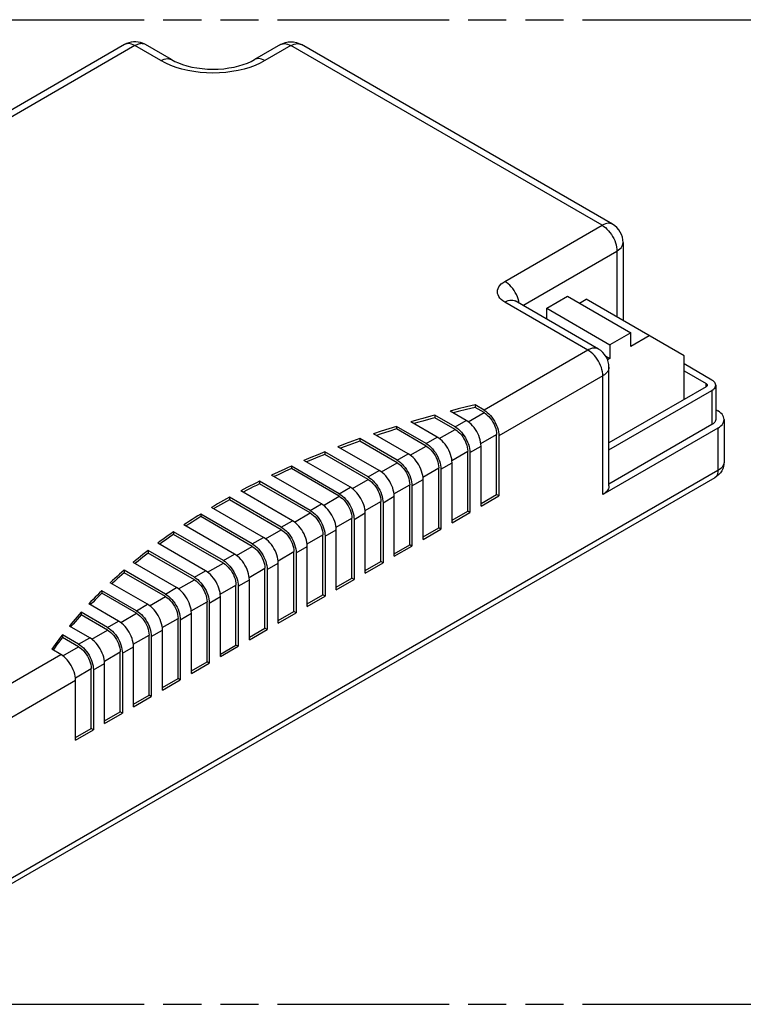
# Model space of a CAD drawing. Header units: millimetres. Extents: x 0 to 210, y 0 to 297.
# Tile 5 of 7: x 99 to 136, y 208 to 258. Entities that reach past the tile are written whole.
import ezdxf

# ---------------------------------------------------------------- set-up
doc = ezdxf.new("R2010")
doc.units = ezdxf.units.MM
doc.header["$LTSCALE"] = 19.36
doc.linetypes.add('PHANTOM', pattern=[0.8, 0.45, -0.05, 0.1, -0.05, 0.1, -0.05])
doc.layers.get('0').update_dxf_attribs({"linetype": 'CONTINUOUS'})
doc.layers.add('DEFAULT_3', color=7, linetype='PHANTOM')
doc.layers.add('Z_AXIS', color=7, linetype='CONTINUOUS')

msp = doc.modelspace()

# ---------------------------------------------------------------- linework, layer by layer
at = {"color": 7, "linetype": 'Continuous'}
for p, q in [((104.3047, 256.4153), (97.1394, 252.2784)), ((106.6913, 255.6532), (105.3714, 256.4153)), ((112.2243, 256.4153), (110.9044, 255.6532)), ((129.0925, 247.2925), (113.291, 256.4153)), ((129.6258, 246.3687), (129.6258, 242.3998)), ((125.7496, 243.0265), (126.8056, 243.6362)), ((126.8056, 243.6362), (130.0111, 241.7855)), ((128.376, 240.9565), (124.1522, 243.3951)), ((125.7496, 243.0265), (128.9552, 241.1758)), ((125.7496, 242.4728), (125.7496, 243.0265)), ((127.409, 243.2878), (127.7484, 243.4838)), ((132.7264, 240.6097), (127.7484, 243.4838)), ((130.0111, 241.7855), (128.9552, 241.1758)), ((130.0111, 241.0887), (130.0111, 241.7855)), ((130.9539, 241.6331), (130.0111, 241.0887)), ((128.9552, 241.1758), (128.9552, 240.4791)), ((128.7433, 240.6014), (128.9552, 240.4791)), ((132.7264, 238.3888), (132.7264, 240.6097)), ((128.9552, 240.4791), (128.8381, 240.4115)), ((128.9094, 234.0015), (128.9094, 240.0328)), ((134.1406, 239.3795), (132.7264, 240.196)), ((132.7264, 239.8476), (133.8389, 239.2053)), ((133.8389, 239.0311), (128.9094, 236.1851)), ((134.3281, 239.1182), (134.3281, 237.3764)), ((128.9094, 235.8367), (134.1406, 238.8569)), ((122.563, 237.8555), (122.1079, 238.1182)), ((121.0922, 237.0063), (120.0626, 237.6008)), ((121.6579, 237.3329), (120.8378, 237.8064)), ((122.563, 237.7248), (122.1079, 237.9876)), ((134.3281, 237.8778), (134.4423, 237.8118)), ((119.6214, 236.1572), (118.1116, 237.0289)), ((120.1871, 236.4838), (118.8511, 237.2551)), ((121.0922, 236.8757), (120.0626, 237.4701)), ((121.7428, 237.2783), (121.6579, 237.3329)), ((134.1406, 237.1151), (128.9094, 234.0948)), ((134.7547, 237.3764), (134.7547, 235.2208)), ((118.7163, 235.6346), (116.9555, 236.6512)), ((119.6214, 236.0265), (118.1116, 236.8982)), ((123.2041, 233.5661), (123.2041, 236.6144)), ((123.3172, 236.5491), (123.3172, 233.5008)), ((134.4423, 236.9409), (128.5969, 233.5661)), ((118.1507, 235.308), (116.2497, 236.4055)), ((118.1507, 235.1774), (116.2497, 236.2749)), ((120.272, 236.4292), (120.1871, 236.4838)), ((122.4121, 236.0265), (122.4073, 236.1275)), ((122.4121, 232.9783), (122.4121, 236.0265)), ((116.6799, 234.4589), (114.4733, 235.7329)), ((116.6799, 234.3282), (114.4733, 235.6022)), ((117.2456, 234.7855), (115.1466, 235.9973)), ((118.8012, 235.58), (118.7163, 235.6346)), ((121.7333, 232.717), (121.7333, 235.7653)), ((121.8465, 235.6999), (121.8465, 232.6517)), ((115.2091, 233.6097), (112.7793, 235.0126)), ((115.7748, 233.9363), (113.4212, 235.2952)), ((120.9414, 235.1774), (120.9365, 235.2784)), ((120.9414, 232.1291), (120.9414, 235.1774)), ((114.304, 233.0872), (111.7769, 234.5462)), ((115.2091, 233.4791), (112.7793, 234.8819)), ((117.3304, 234.7309), (117.2456, 234.7855)), ((120.2625, 231.8678), (120.2625, 234.9161)), ((120.3757, 234.8508), (120.3757, 231.8025)), ((134.2766, 234.4191), (92.6305, 210.3749)), ((113.7383, 232.7606), (111.1657, 234.2459)), ((113.7383, 232.63), (111.1657, 234.1152)), ((118.7918, 231.0187), (118.7918, 234.067)), ((118.9049, 234.0016), (118.9049, 230.9534)), ((119.4706, 234.3282), (119.4657, 234.4292)), ((119.4706, 231.28), (119.4706, 234.3282)), ((112.8332, 232.238), (110.2122, 233.7513)), ((115.8597, 233.8817), (115.7748, 233.9363)), ((117.9998, 233.4791), (117.995, 233.5801)), ((122.4121, 233.1089), (123.2041, 233.5661)), ((122.4121, 232.9783), (123.3172, 233.5008)), ((123.3172, 233.5008), (123.2041, 233.5661)), ((112.2675, 231.9114), (109.6314, 233.4334)), ((112.2675, 231.7808), (109.6314, 233.3028)), ((114.3889, 233.0326), (114.304, 233.0872)), ((117.321, 230.1695), (117.321, 233.2178)), ((117.4341, 233.1525), (117.4341, 230.1042)), ((117.9998, 230.4308), (117.9998, 233.4791)), ((110.7968, 231.0623), (108.1757, 232.5755)), ((111.3625, 231.3889), (108.7263, 232.9108)), ((116.529, 232.6299), (116.5242, 232.7309)), ((116.529, 229.5817), (116.529, 232.6299)), ((120.9414, 232.2597), (121.7333, 232.717)), ((120.9414, 232.1291), (121.8465, 232.6517)), ((121.8465, 232.6517), (121.7333, 232.717)), ((109.8917, 230.5397), (107.3191, 232.025)), ((110.7968, 230.9317), (108.1757, 232.4449)), ((112.9181, 232.1834), (112.8332, 232.238)), ((115.8502, 229.3204), (115.8502, 232.3687)), ((115.9634, 232.3033), (115.9634, 229.2551)), ((109.326, 230.2131), (106.7989, 231.6722)), ((109.326, 230.0825), (106.7989, 231.5415)), ((114.3794, 228.4712), (114.3794, 231.5195)), ((115.0583, 231.7808), (115.0534, 231.8818)), ((115.0583, 228.7325), (115.0583, 231.7808)), ((119.4706, 231.4106), (120.2625, 231.8678)), ((119.4706, 231.28), (120.3757, 231.8025)), ((120.3757, 231.8025), (120.2625, 231.8678)), ((108.4209, 229.6906), (105.9911, 231.0934)), ((111.4473, 231.3343), (111.3625, 231.3889)), ((113.5875, 230.9316), (113.5826, 231.0326)), ((114.4926, 231.4542), (114.4926, 228.4059)), ((117.9998, 230.5615), (118.7918, 231.0187)), ((118.9049, 230.9534), (118.7918, 231.0187)), ((107.8552, 229.364), (105.5016, 230.7228)), ((107.8552, 229.2334), (105.5016, 230.5922)), ((109.9766, 230.4852), (109.8917, 230.5397)), ((112.9087, 227.6221), (112.9087, 230.6704)), ((113.0218, 230.6051), (113.0218, 227.5568)), ((113.5875, 227.8834), (113.5875, 230.9316)), ((117.9998, 230.4308), (118.9049, 230.9534)), ((106.9501, 228.8414), (104.7435, 230.1154)), ((112.1167, 230.0825), (112.1119, 230.1835)), ((112.1167, 227.0342), (112.1167, 230.0825)), ((116.529, 229.7123), (117.321, 230.1695)), ((116.529, 229.5817), (117.4341, 230.1042)), ((117.4341, 230.1042), (117.321, 230.1695)), ((106.3844, 228.5149), (104.2855, 229.7266)), ((106.3844, 228.3842), (104.2855, 229.596)), ((108.5058, 229.636), (108.4209, 229.6906)), ((111.4379, 226.7729), (111.4379, 229.8212)), ((111.551, 229.7559), (111.551, 226.7076)), ((105.4794, 227.9923), (103.5784, 229.0898)), ((110.6459, 229.2334), (110.6411, 229.3343)), ((110.6459, 226.1851), (110.6459, 229.2334)), ((115.0583, 228.8632), (115.8502, 229.3204)), ((115.0583, 228.7325), (115.9634, 229.2551)), ((115.9634, 229.2551), (115.8502, 229.3204)), ((104.9137, 227.6657), (103.1529, 228.6823)), ((104.9137, 227.5351), (103.1529, 228.5516)), ((107.035, 228.7869), (106.9501, 228.8414)), ((109.9671, 225.9238), (109.9671, 228.9721)), ((110.0802, 228.9068), (110.0802, 225.8585)), ((104.0086, 227.1432), (102.4987, 228.0149)), ((108.4963, 225.0746), (108.4963, 228.1229)), ((108.6095, 228.0576), (108.6095, 225.0093)), ((109.1752, 228.3842), (109.1703, 228.4852)), ((109.1752, 225.3359), (109.1752, 228.3842)), ((113.5875, 228.014), (114.3794, 228.4712)), ((113.5875, 227.8834), (114.4926, 228.4059)), ((114.4926, 228.4059), (114.3794, 228.4712)), ((103.4429, 226.8166), (102.1069, 227.5879)), ((105.5642, 227.9377), (105.4794, 227.9923)), ((107.7044, 227.5351), (107.6995, 227.636)), ((107.7044, 224.4868), (107.7044, 227.5351)), ((112.1167, 227.1649), (112.9087, 227.6221)), ((112.1167, 227.0342), (113.0218, 227.5568)), ((113.0218, 227.5568), (112.9087, 227.6221)), ((103.4429, 226.6859), (102.1069, 227.4572)), ((104.0935, 227.0886), (104.0086, 227.1432)), ((107.0256, 224.2255), (107.0256, 227.2738)), ((107.1387, 227.2085), (107.1387, 224.1602)), ((102.5378, 226.294), (101.5082, 226.8884)), ((106.2336, 226.6859), (106.2287, 226.7869)), ((106.2336, 223.6376), (106.2336, 226.6859)), ((110.6459, 226.3157), (111.4379, 226.7729)), ((110.6459, 226.1851), (111.551, 226.7076)), ((111.551, 226.7076), (111.4379, 226.7729)), ((101.9721, 225.9674), (101.152, 226.4409)), ((101.9721, 225.8368), (101.152, 226.3103)), ((102.6227, 226.2394), (102.5378, 226.294)), ((105.5548, 223.3764), (105.5548, 226.4246)), ((105.6679, 226.3593), (105.6679, 223.311)), ((101.067, 225.4449), (100.6119, 225.7076)), ((104.084, 222.5272), (104.084, 225.5755)), ((104.1971, 225.5102), (104.1971, 222.4619)), ((104.7628, 225.8368), (104.758, 225.9377)), ((104.7628, 222.7885), (104.7628, 225.8368)), ((109.1752, 225.4666), (109.9671, 225.9238)), ((109.1752, 225.3359), (110.0802, 225.8585)), ((110.0802, 225.8585), (109.9671, 225.9238)), ((101.1519, 225.3903), (101.067, 225.4449)), ((103.292, 224.9876), (103.2872, 225.0886)), ((107.7044, 224.6174), (108.4963, 225.0746)), ((107.7044, 224.4868), (108.6095, 225.0093)), ((108.6095, 225.0093), (108.4963, 225.0746)), ((102.6132, 221.6781), (102.6132, 224.7263)), ((102.7264, 224.661), (102.7264, 221.6127)), ((103.292, 221.9393), (103.292, 224.9876)), ((101.8213, 224.1385), (101.8164, 224.2395)), ((101.8213, 221.0902), (101.8213, 224.1385)), ((106.2336, 223.7683), (107.0256, 224.2255)), ((106.2336, 223.6376), (107.1387, 224.1602)), ((107.1387, 224.1602), (107.0256, 224.2255)), ((104.7628, 222.9191), (105.5548, 223.3764)), ((104.7628, 222.7885), (105.6679, 223.311)), ((105.6679, 223.311), (105.5548, 223.3764)), ((103.292, 222.07), (104.084, 222.5272)), ((104.1971, 222.4619), (104.084, 222.5272)), ((103.292, 221.9393), (104.1971, 222.4619)), ((101.8213, 221.2208), (102.6132, 221.6781)), ((101.8213, 221.0902), (102.7264, 221.6127)), ((102.7264, 221.6127), (102.6132, 221.6781))]:
    msp.add_line(p, q, dxfattribs=at)
at = {"color": 9, "linetype": 'Continuous'}
for p, q in [((104.838, 256.3624), (97.6727, 252.2256)), ((106.158, 255.6004), (104.838, 256.3624)), ((112.7576, 256.3624), (111.4377, 255.6004)), ((128.5592, 247.2396), (112.7576, 256.3624)), ((123.6189, 244.3874), (128.5592, 247.2396)), ((124.5347, 243.1743), (129.3134, 245.9332)), ((129.3134, 245.9332), (129.3134, 242.5802)), ((127.8427, 240.9037), (123.6189, 243.3423)), ((127.8427, 240.9037), (122.563, 237.8555)), ((128.5969, 239.5973), (123.3172, 236.5491)), ((128.5969, 233.5661), (128.5969, 239.5973)), ((133.8389, 239.0311), (133.8389, 239.2053)), ((134.1406, 238.8569), (134.1406, 237.1151)), ((121.7628, 237.2629), (122.563, 237.7248)), ((121.0922, 237.0063), (121.6579, 237.3329)), ((120.292, 236.4137), (121.0922, 236.8757)), ((122.4039, 236.1524), (123.2041, 236.6144)), ((134.4423, 236.9409), (134.4423, 234.7853)), ((118.8212, 235.5646), (119.6214, 236.0265)), ((119.6214, 236.1572), (120.1871, 236.4838)), ((121.8465, 235.6999), (122.4121, 236.0265)), ((118.1507, 235.308), (118.7163, 235.6346)), ((120.9331, 235.3033), (121.7333, 235.7653)), ((117.3505, 234.7154), (118.1507, 235.1774)), ((120.3757, 234.8508), (120.9414, 235.1774)), ((134.4423, 234.7853), (92.9966, 210.8568)), ((116.6799, 234.4589), (117.2456, 234.7855)), ((119.4624, 234.4541), (120.2625, 234.9161)), ((115.8797, 233.8663), (116.6799, 234.3282)), ((117.9916, 233.605), (118.7918, 234.067)), ((118.9049, 234.0016), (119.4706, 234.3282)), ((115.2091, 233.6097), (115.7748, 233.9363)), ((113.7383, 232.7606), (114.304, 233.0872)), ((114.4089, 233.0171), (115.2091, 233.4791)), ((116.5208, 232.7558), (117.321, 233.2178)), ((117.4341, 233.1525), (117.9998, 233.4791)), ((112.9381, 232.168), (113.7383, 232.63)), ((115.9634, 232.3033), (116.529, 232.6299)), ((112.2675, 231.9114), (112.8332, 232.238)), ((115.05, 231.9067), (115.8502, 232.3687)), ((111.4674, 231.3188), (112.2675, 231.7808)), ((113.5793, 231.0575), (114.3794, 231.5195)), ((114.4926, 231.4542), (115.0583, 231.7808)), ((110.7968, 231.0623), (111.3625, 231.3889)), ((109.326, 230.2131), (109.8917, 230.5397)), ((109.9966, 230.4697), (110.7968, 230.9317)), ((112.1085, 230.2084), (112.9087, 230.6704)), ((113.0218, 230.6051), (113.5875, 230.9316)), ((108.5258, 229.6205), (109.326, 230.0825)), ((111.551, 229.7559), (112.1167, 230.0825)), ((107.8552, 229.364), (108.4209, 229.6906)), ((110.6377, 229.3592), (111.4379, 229.8212)), ((107.055, 228.7714), (107.8552, 229.2334)), ((110.0802, 228.9068), (110.6459, 229.2334)), ((106.3844, 228.5149), (106.9501, 228.8414)), ((109.1669, 228.5101), (109.9671, 228.9721)), ((105.5843, 227.9222), (106.3844, 228.3842)), ((107.6961, 227.6609), (108.4963, 228.1229)), ((108.6095, 228.0576), (109.1752, 228.3842)), ((104.1135, 227.0731), (104.9137, 227.5351)), ((104.9137, 227.6657), (105.4794, 227.9923)), ((107.1387, 227.2085), (107.7044, 227.5351)), ((103.4429, 226.8166), (104.0086, 227.1432)), ((106.2254, 226.8118), (107.0256, 227.2738)), ((102.6427, 226.2239), (103.4429, 226.6859)), ((105.6679, 226.3593), (106.2336, 226.6859)), ((101.9721, 225.9674), (102.5378, 226.294)), ((104.7546, 225.9626), (105.5548, 226.4246)), ((101.1719, 225.3748), (101.9721, 225.8368)), ((103.2838, 225.1135), (104.084, 225.5755)), ((104.1971, 225.5102), (104.7628, 225.8368)), ((93.9017, 221.308), (101.067, 225.4449)), ((101.813, 224.2643), (102.6132, 224.7263)), ((102.7264, 224.661), (103.292, 224.9876)), ((94.656, 220.0016), (101.8213, 224.1385))]:
    msp.add_line(p, q, dxfattribs=at)
at = {"color": 7, "linetype": 'Continuous'}
for points in [[(105.3713, 256.4153), (105.3325, 256.4366), (105.2242, 256.4858), (105.112, 256.5224), (104.9966, 256.5463), (104.8791, 256.5574), (104.7607, 256.5553), (104.6426, 256.5401), (104.5263, 256.5116), (104.413, 256.4698), (104.3047, 256.4153)], [(112.2243, 256.4153), (112.3461, 256.4756), (112.4765, 256.5205), (112.6129, 256.5483), (112.7529, 256.5582), (112.894, 256.5494), (113.0328, 256.5221), (113.1665, 256.4767), (113.291, 256.4153)], [(106.6913, 255.6532), (106.8577, 255.565), (107.0453, 255.4813), (107.2529, 255.4041), (107.4787, 255.3351), (107.7209, 255.2761), (107.9764, 255.2286), (108.2423, 255.1936), (108.5154, 255.1722), (108.7921, 255.1648), (109.0691, 255.1716), (109.3429, 255.1926), (109.6101, 255.2271), (109.8672, 255.2745), (110.1111, 255.3336), (110.339, 255.4028), (110.5485, 255.4806), (110.7373, 255.5647), (110.9044, 255.6532)], [(129.6258, 246.3687), (129.6172, 246.5043), (129.5908, 246.6397), (129.5468, 246.7718), (129.4853, 246.8979), (129.4072, 247.0158), (129.3141, 247.1223), (129.2079, 247.2154), (129.0925, 247.2925)], [(133.8389, 239.2053), (133.8609, 239.1904), (133.8782, 239.1741), (133.8909, 239.1563), (133.8988, 239.1375), (133.9014, 239.1182)], [(133.9014, 239.1182), (133.8988, 239.099), (133.8909, 239.0802), (133.8782, 239.0623), (133.8609, 239.046), (133.8389, 239.0311)], [(134.3281, 239.1182), (134.3225, 239.1664), (134.3063, 239.2139), (134.2793, 239.2596), (134.2423, 239.303), (134.1962, 239.3428), (134.1406, 239.3795)], [(134.1406, 238.8569), (134.1962, 238.8936), (134.2423, 238.9335), (134.2793, 238.9768), (134.3063, 239.0226), (134.3225, 239.07), (134.3281, 239.1182)], [(122.563, 237.8555), (122.648, 237.8008), (122.7309, 237.7366), (122.8122, 237.6626), (122.8904, 237.5801), (122.9644, 237.49), (123.0335, 237.3937), (123.0965, 237.2921), (123.1529, 237.1867), (123.2017, 237.0788), (123.2427, 236.9697), (123.2749, 236.8609), (123.2984, 236.7536), (123.3124, 236.6499), (123.3172, 236.5491)], [(122.563, 237.7248), (122.6474, 237.6696), (122.7289, 237.6038), (122.8083, 237.5268), (122.8835, 237.4406), (122.9532, 237.3465), (123.0163, 237.2463), (123.0716, 237.1415), (123.1182, 237.0341), (123.1552, 236.9259), (123.1822, 236.8186), (123.1984, 236.7151), (123.2041, 236.6144)], [(134.7547, 237.3764), (134.748, 237.4453), (134.7279, 237.5134), (134.6949, 237.5798), (134.6491, 237.6435), (134.5913, 237.704), (134.5224, 237.76), (134.4423, 237.8118)], [(121.0922, 237.0063), (121.1772, 236.9516), (121.2602, 236.8875), (121.3415, 236.8134), (121.4196, 236.7309), (121.4937, 236.6409), (121.5627, 236.5445), (121.6257, 236.4429), (121.6821, 236.3376), (121.731, 236.2296), (121.7719, 236.1206), (121.8042, 236.0117), (121.8276, 235.9045), (121.8416, 235.8007), (121.8465, 235.6999)], [(122.4073, 236.1275), (122.3932, 236.2314), (122.3697, 236.3388), (122.3374, 236.4478), (122.2964, 236.5569), (122.2474, 236.6649), (122.191, 236.7703), (122.1279, 236.8718), (122.0589, 236.9681), (121.9849, 237.058), (121.9068, 237.1404), (121.8256, 237.2143), (121.7428, 237.2783)], [(134.3281, 237.3764), (134.3225, 237.3281), (134.3063, 237.2807), (134.2793, 237.235), (134.2423, 237.1916), (134.1962, 237.1518), (134.1406, 237.1151)], [(134.4423, 236.9409), (134.5225, 236.9928), (134.5913, 237.0487), (134.6491, 237.1092), (134.6949, 237.173), (134.7279, 237.2393), (134.748, 237.3074), (134.7547, 237.3764)], [(121.0922, 236.8757), (121.1766, 236.8205), (121.2581, 236.7547), (121.3375, 236.6776), (121.4128, 236.5914), (121.4824, 236.4973), (121.5455, 236.3971), (121.6008, 236.2924), (121.6474, 236.185), (121.6845, 236.0767), (121.7115, 235.9695), (121.7277, 235.8659), (121.7333, 235.7653)], [(119.6214, 236.1572), (119.7065, 236.1025), (119.7894, 236.0384), (119.8707, 235.9643), (119.9489, 235.8818), (120.0229, 235.7917), (120.0919, 235.6954), (120.1549, 235.5938), (120.2113, 235.4884), (120.2602, 235.3805), (120.3011, 235.2714), (120.3334, 235.1626), (120.3568, 235.0553), (120.3708, 234.9516), (120.3757, 234.8508)], [(119.6214, 236.0265), (119.7058, 235.9713), (119.7874, 235.9055), (119.8667, 235.8285), (119.942, 235.7423), (120.0117, 235.6482), (120.0748, 235.548), (120.13, 235.4432), (120.1766, 235.3358), (120.2137, 235.2276), (120.2407, 235.1203), (120.2569, 235.0168), (120.2625, 234.9161)], [(120.9365, 235.2784), (120.9224, 235.3823), (120.8989, 235.4897), (120.8666, 235.5987), (120.8256, 235.7078), (120.7766, 235.8157), (120.7202, 235.9211), (120.6571, 236.0226), (120.5881, 236.1189), (120.5141, 236.2089), (120.436, 236.2913), (120.3548, 236.3652), (120.272, 236.4292)], [(119.4657, 234.4292), (119.4516, 234.5331), (119.4282, 234.6405), (119.3958, 234.7495), (119.3548, 234.8586), (119.3059, 234.9666), (119.2494, 235.072), (119.1864, 235.1735), (119.1173, 235.2698), (119.0433, 235.3597), (118.9652, 235.4421), (118.884, 235.516), (118.8012, 235.58)], [(118.1507, 235.308), (118.2357, 235.2533), (118.3186, 235.1892), (118.3999, 235.1151), (118.4781, 235.0326), (118.5521, 234.9426), (118.6211, 234.8462), (118.6842, 234.7447), (118.7405, 234.6393), (118.7894, 234.5314), (118.8303, 234.4223), (118.8626, 234.3134), (118.886, 234.2062), (118.9001, 234.1025), (118.9049, 234.0016)], [(118.1507, 235.1774), (118.235, 235.1222), (118.3166, 235.0564), (118.396, 234.9793), (118.4712, 234.8931), (118.5409, 234.799), (118.604, 234.6988), (118.6592, 234.5941), (118.7059, 234.4867), (118.7429, 234.3784), (118.7699, 234.2712), (118.7861, 234.1677), (118.7918, 234.067)], [(134.7547, 235.2208), (134.7473, 235.1058), (134.7246, 234.991), (134.6865, 234.8788), (134.6332, 234.7709), (134.565, 234.6694), (134.4825, 234.5759), (134.3859, 234.4918), (134.2766, 234.4191)], [(117.995, 233.5801), (117.9809, 233.684), (117.9574, 233.7914), (117.925, 233.9004), (117.884, 234.0095), (117.8351, 234.1174), (117.7787, 234.2228), (117.7156, 234.3243), (117.6466, 234.4206), (117.5726, 234.5106), (117.4944, 234.593), (117.4132, 234.6669), (117.3304, 234.7309)], [(116.6799, 234.4589), (116.7649, 234.4042), (116.8478, 234.3401), (116.9291, 234.266), (117.0073, 234.1835), (117.0813, 234.0934), (117.1503, 233.9971), (117.2134, 233.8955), (117.2698, 233.7901), (117.3186, 233.6822), (117.3596, 233.5731), (117.3918, 233.4643), (117.4153, 233.357), (117.4293, 233.2533), (117.4341, 233.1525)], [(116.6799, 234.3282), (116.7643, 234.273), (116.8458, 234.2072), (116.9252, 234.1302), (117.0004, 234.044), (117.0701, 233.9499), (117.1332, 233.8497), (117.1884, 233.7449), (117.2351, 233.6375), (117.2721, 233.5293), (117.2991, 233.422), (117.3153, 233.3185), (117.321, 233.2178)], [(128.9093, 234.0014), (128.9083, 233.9747), (128.8994, 233.9179), (128.8815, 233.8618), (128.8546, 233.8069), (128.8191, 233.7536), (128.7752, 233.7026), (128.7233, 233.654), (128.6639, 233.6086), (128.5969, 233.5661)], [(115.2091, 233.6097), (115.2941, 233.555), (115.3771, 233.4909), (115.4584, 233.4169), (115.5365, 233.3343), (115.6106, 233.2443), (115.6796, 233.1479), (115.7426, 233.0464), (115.799, 232.941), (115.8479, 232.8331), (115.8888, 232.724), (115.9211, 232.6151), (115.9445, 232.5079), (115.9585, 232.4042), (115.9634, 232.3033)], [(116.5242, 232.7309), (116.5101, 232.8348), (116.4866, 232.9422), (116.4543, 233.0512), (116.4133, 233.1603), (116.3643, 233.2683), (116.3079, 233.3737), (116.2448, 233.4752), (116.1758, 233.5715), (116.1018, 233.6614), (116.0237, 233.7438), (115.9425, 233.8177), (115.8597, 233.8817)], [(115.0534, 231.8818), (115.0393, 231.9857), (115.0158, 232.0931), (114.9835, 232.2021), (114.9425, 232.3112), (114.8935, 232.4191), (114.8371, 232.5245), (114.774, 232.626), (114.705, 232.7223), (114.631, 232.8123), (114.5529, 232.8947), (114.4717, 232.9686), (114.3889, 233.0326)], [(115.2091, 233.4791), (115.2935, 233.4239), (115.375, 233.3581), (115.4544, 233.281), (115.5297, 233.1948), (115.5993, 233.1008), (115.6624, 233.0005), (115.7177, 232.8958), (115.7643, 232.7884), (115.8013, 232.6801), (115.8284, 232.5729), (115.8446, 232.4694), (115.8502, 232.3687)], [(113.7383, 232.7606), (113.8234, 232.7059), (113.9063, 232.6418), (113.9876, 232.5677), (114.0658, 232.4852), (114.1398, 232.3951), (114.2088, 232.2988), (114.2718, 232.1972), (114.3282, 232.0918), (114.3771, 231.9839), (114.418, 231.8748), (114.4503, 231.766), (114.4737, 231.6587), (114.4877, 231.555), (114.4926, 231.4542)], [(113.7383, 232.63), (113.8227, 232.5747), (113.9043, 232.5089), (113.9836, 232.4319), (114.0589, 232.3457), (114.1286, 232.2516), (114.1917, 232.1514), (114.2469, 232.0467), (114.2935, 231.9393), (114.3306, 231.831), (114.3576, 231.7237), (114.3738, 231.6202), (114.3794, 231.5195)], [(113.5826, 231.0326), (113.5685, 231.1365), (113.5451, 231.2439), (113.5127, 231.3529), (113.4717, 231.4621), (113.4228, 231.57), (113.3663, 231.6754), (113.3033, 231.7769), (113.2342, 231.8732), (113.1602, 231.9631), (113.0821, 232.0455), (113.0009, 232.1194), (112.9181, 232.1834)], [(112.2675, 231.9114), (112.3526, 231.8567), (112.4355, 231.7926), (112.5168, 231.7186), (112.595, 231.6361), (112.669, 231.546), (112.738, 231.4496), (112.8011, 231.3481), (112.8574, 231.2427), (112.9063, 231.1348), (112.9472, 231.0257), (112.9795, 230.9169), (113.0029, 230.8096), (113.017, 230.7059), (113.0218, 230.6051)], [(112.2675, 231.7808), (112.3519, 231.7256), (112.4335, 231.6598), (112.5129, 231.5827), (112.5881, 231.4966), (112.6578, 231.4025), (112.7209, 231.3022), (112.7761, 231.1975), (112.8228, 231.0901), (112.8598, 230.9818), (112.8868, 230.8746), (112.903, 230.7711), (112.9087, 230.6704)], [(110.7968, 231.0623), (110.8818, 231.0076), (110.9647, 230.9435), (111.046, 230.8694), (111.1242, 230.7869), (111.1982, 230.6968), (111.2672, 230.6005), (111.3303, 230.4989), (111.3867, 230.3935), (111.4355, 230.2856), (111.4765, 230.1765), (111.5087, 230.0677), (111.5321, 229.9604), (111.5462, 229.8567), (111.551, 229.7559)], [(112.1119, 230.1835), (112.0978, 230.2874), (112.0743, 230.3948), (112.0419, 230.5038), (112.0009, 230.6129), (111.952, 230.7209), (111.8956, 230.8262), (111.8325, 230.9277), (111.7635, 231.024), (111.6895, 231.114), (111.6113, 231.1964), (111.5301, 231.2703), (111.4473, 231.3343)], [(110.7968, 230.9317), (110.8812, 230.8764), (110.9627, 230.8106), (111.0421, 230.7336), (111.1173, 230.6474), (111.187, 230.5533), (111.2501, 230.4531), (111.3053, 230.3484), (111.352, 230.241), (111.389, 230.1327), (111.416, 230.0254), (111.4322, 229.9219), (111.4379, 229.8212)], [(109.326, 230.2131), (109.411, 230.1584), (109.4939, 230.0943), (109.5752, 230.0203), (109.6534, 229.9378), (109.7275, 229.8477), (109.7965, 229.7513), (109.8595, 229.6498), (109.9159, 229.5444), (109.9648, 229.4365), (110.0057, 229.3274), (110.038, 229.2186), (110.0614, 229.1113), (110.0754, 229.0076), (110.0802, 228.9068)], [(109.326, 230.0825), (109.4104, 230.0273), (109.4919, 229.9615), (109.5713, 229.8845), (109.6466, 229.7983), (109.7162, 229.7042), (109.7793, 229.604), (109.8346, 229.4992), (109.8812, 229.3918), (109.9182, 229.2836), (109.9453, 229.1763), (109.9615, 229.0728), (109.9671, 228.9721)], [(110.6411, 229.3343), (110.627, 229.4382), (110.6035, 229.5457), (110.5711, 229.6546), (110.5302, 229.7638), (110.4812, 229.8717), (110.4248, 229.9771), (110.3617, 230.0786), (110.2927, 230.1749), (110.2187, 230.2648), (110.1406, 230.3472), (110.0594, 230.4211), (109.9766, 230.4852)], [(109.1703, 228.4852), (109.1562, 228.5891), (109.1327, 228.6965), (109.1004, 228.8055), (109.0594, 228.9146), (109.0104, 229.0226), (108.954, 229.1279), (108.8909, 229.2294), (108.8219, 229.3257), (108.7479, 229.4157), (108.6698, 229.4981), (108.5886, 229.572), (108.5058, 229.636)], [(107.8552, 229.364), (107.9403, 229.3093), (108.0232, 229.2452), (108.1045, 229.1711), (108.1827, 229.0886), (108.2567, 228.9985), (108.3257, 228.9022), (108.3887, 228.8006), (108.4451, 228.6952), (108.494, 228.5873), (108.5349, 228.4782), (108.5672, 228.3694), (108.5906, 228.2621), (108.6046, 228.1584), (108.6095, 228.0576)], [(107.8552, 229.2334), (107.9396, 229.1781), (108.0212, 229.1123), (108.1005, 229.0353), (108.1758, 228.9491), (108.2455, 228.855), (108.3086, 228.7548), (108.3638, 228.6501), (108.4104, 228.5427), (108.4475, 228.4344), (108.4745, 228.3271), (108.4907, 228.2236), (108.4963, 228.1229)], [(106.3844, 228.5149), (106.4695, 228.4602), (106.5524, 228.396), (106.6337, 228.322), (106.7119, 228.2395), (106.7859, 228.1494), (106.8549, 228.053), (106.918, 227.9515), (106.9743, 227.8461), (107.0232, 227.7382), (107.0641, 227.6291), (107.0964, 227.5203), (107.1198, 227.413), (107.1339, 227.3093), (107.1387, 227.2085)], [(107.6995, 227.636), (107.6854, 227.7399), (107.662, 227.8474), (107.6296, 227.9563), (107.5886, 228.0655), (107.5397, 228.1734), (107.4832, 228.2788), (107.4202, 228.3803), (107.3511, 228.4766), (107.2771, 228.5665), (107.199, 228.6489), (107.1178, 228.7228), (107.035, 228.7869)], [(106.3844, 228.3842), (106.4688, 228.329), (106.5504, 228.2632), (106.6298, 228.1862), (106.705, 228.1), (106.7747, 228.0059), (106.8378, 227.9057), (106.893, 227.8009), (106.9397, 227.6935), (106.9767, 227.5853), (107.0037, 227.478), (107.0199, 227.3745), (107.0256, 227.2738)], [(104.9137, 227.6657), (104.9987, 227.611), (105.0816, 227.5469), (105.1629, 227.4728), (105.2411, 227.3903), (105.3151, 227.3002), (105.3841, 227.2039), (105.4472, 227.1023), (105.5036, 226.9969), (105.5524, 226.889), (105.5933, 226.78), (105.6256, 226.6711), (105.649, 226.5638), (105.6631, 226.4601), (105.6679, 226.3593)], [(104.9137, 227.5351), (104.998, 227.4798), (105.0796, 227.414), (105.159, 227.337), (105.2342, 227.2508), (105.3039, 227.1567), (105.367, 227.0565), (105.4222, 226.9518), (105.4689, 226.8444), (105.5059, 226.7361), (105.5329, 226.6288), (105.5491, 226.5253), (105.5548, 226.4246)], [(106.2287, 226.7869), (106.2147, 226.8908), (106.1912, 226.9982), (106.1588, 227.1072), (106.1178, 227.2163), (106.0689, 227.3243), (106.0124, 227.4296), (105.9494, 227.5312), (105.8804, 227.6274), (105.8064, 227.7174), (105.7282, 227.7998), (105.647, 227.8737), (105.5642, 227.9377)], [(104.758, 225.9377), (104.7439, 226.0416), (104.7204, 226.1491), (104.688, 226.258), (104.6471, 226.3672), (104.5981, 226.4751), (104.5417, 226.5805), (104.4786, 226.682), (104.4096, 226.7783), (104.3356, 226.8683), (104.2575, 226.9506), (104.1763, 227.0245), (104.0935, 227.0886)], [(103.4429, 226.8166), (103.5279, 226.7619), (103.6108, 226.6977), (103.6921, 226.6237), (103.7703, 226.5412), (103.8444, 226.4511), (103.9134, 226.3547), (103.9764, 226.2532), (104.0328, 226.1478), (104.0817, 226.0399), (104.1226, 225.9308), (104.1549, 225.822), (104.1783, 225.7147), (104.1923, 225.611), (104.1971, 225.5102)], [(103.4429, 226.6859), (103.5273, 226.6307), (103.6088, 226.5649), (103.6882, 226.4879), (103.7634, 226.4017), (103.8331, 226.3076), (103.8962, 226.2074), (103.9515, 226.1026), (103.9981, 225.9952), (104.0351, 225.887), (104.0622, 225.7797), (104.0784, 225.6762), (104.084, 225.5755)], [(103.2872, 225.0886), (103.2731, 225.1925), (103.2496, 225.2999), (103.2173, 225.4089), (103.1763, 225.518), (103.1273, 225.626), (103.0709, 225.7313), (103.0078, 225.8329), (102.9388, 225.9291), (102.8648, 226.0191), (102.7867, 226.1015), (102.7055, 226.1754), (102.6227, 226.2394)], [(101.9721, 225.9674), (102.0571, 225.9127), (102.1401, 225.8486), (102.2214, 225.7745), (102.2996, 225.692), (102.3736, 225.6019), (102.4426, 225.5056), (102.5056, 225.404), (102.562, 225.2986), (102.6109, 225.1907), (102.6518, 225.0817), (102.6841, 224.9728), (102.7075, 224.8655), (102.7215, 224.7618), (102.7264, 224.661)], [(101.9721, 225.8368), (102.0565, 225.7815), (102.138, 225.7157), (102.2174, 225.6387), (102.2927, 225.5525), (102.3624, 225.4584), (102.4255, 225.3582), (102.4807, 225.2535), (102.5273, 225.1461), (102.5644, 225.0378), (102.5914, 224.9305), (102.6076, 224.827), (102.6132, 224.7263)], [(101.8164, 224.2395), (101.8023, 224.3433), (101.7789, 224.4508), (101.7465, 224.5597), (101.7055, 224.6689), (101.6566, 224.7768), (101.6001, 224.8822), (101.537, 224.9837), (101.468, 225.08), (101.394, 225.17), (101.3159, 225.2523), (101.2347, 225.3262), (101.1519, 225.3903)]]:
    msp.add_lwpolyline(points, dxfattribs=at)
at = {"color": 9, "linetype": 'Continuous'}
for points in [[(104.838, 256.3624), (104.7536, 256.4057), (104.6702, 256.4375), (104.5889, 256.4574), (104.5108, 256.4651), (104.4368, 256.4606), (104.3678, 256.4439), (104.3047, 256.4153)], [(105.3713, 256.4153), (105.3378, 256.4323), (105.3029, 256.4457), (105.2663, 256.4557), (105.2281, 256.4621), (105.1886, 256.465), (105.1476, 256.4644), (105.1055, 256.4603), (105.0625, 256.4526), (105.0186, 256.4413), (104.974, 256.4267), (104.929, 256.4086), (104.8836, 256.3871), (104.838, 256.3624)], [(112.2243, 256.4153), (112.2874, 256.4439), (112.3563, 256.4606), (112.4304, 256.4651), (112.5085, 256.4574), (112.5898, 256.4375), (112.6732, 256.4057), (112.7576, 256.3624)], [(112.7576, 256.3624), (112.8413, 256.4054), (112.9242, 256.4371), (113.0054, 256.4572), (113.0836, 256.4651), (113.1578, 256.4608), (113.227, 256.4442), (113.291, 256.4153)], [(106.158, 255.6004), (106.2424, 255.6437), (106.3258, 255.6754), (106.4071, 255.6953), (106.4852, 255.7031), (106.5593, 255.6986), (106.6282, 255.6819), (106.6913, 255.6532)], [(111.4377, 255.6004), (111.1982, 255.4736), (110.9417, 255.3599), (110.6667, 255.2587), (110.3773, 255.1715), (110.0761, 255.0994), (109.7653, 255.0427), (109.447, 255.002), (109.1236, 254.9773), (108.7979, 254.9691), (108.4721, 254.9773), (108.1488, 255.002), (107.8304, 255.0427), (107.5196, 255.0994), (107.2184, 255.1715), (106.929, 255.2587), (106.6541, 255.3599), (106.3975, 255.4736), (106.158, 255.6004)], [(111.4377, 255.6004), (111.3533, 255.6437), (111.2699, 255.6755), (111.1886, 255.6953), (111.1104, 255.7031), (111.0364, 255.6986), (110.9674, 255.6819), (110.9044, 255.6532)], [(129.0925, 247.2925), (129.0301, 247.3209), (128.9611, 247.3377), (128.8869, 247.3423), (128.8087, 247.3346), (128.7273, 247.3148), (128.6438, 247.283), (128.5592, 247.2396)], [(128.5592, 247.2396), (128.6438, 247.1853), (128.7273, 247.1207), (128.8087, 247.0465), (128.887, 246.9639), (128.9611, 246.8736), (129.0301, 246.7771), (129.0932, 246.6754), (129.1496, 246.5699), (129.1985, 246.4617), (129.2393, 246.3524), (129.2716, 246.2435), (129.2948, 246.1363), (129.3088, 246.0325), (129.3134, 245.9332)], [(129.3134, 245.9332), (129.3931, 245.9847), (129.4624, 246.041), (129.5202, 246.1015), (129.566, 246.1653), (129.5991, 246.2317), (129.6191, 246.2997), (129.6258, 246.3687)], [(123.6189, 243.3423), (123.5235, 243.4038), (123.4412, 243.4707), (123.3716, 243.5434), (123.3161, 243.6202), (123.2763, 243.7), (123.2521, 243.7818), (123.2441, 243.8648), (123.2521, 243.9478), (123.2763, 244.0296), (123.3161, 244.1094), (123.3716, 244.1863), (123.4412, 244.2589), (123.5235, 244.3258), (123.6189, 244.3874)], [(124.3553, 243.2778), (124.3542, 243.2857), (124.3308, 243.3931), (124.2984, 243.502), (124.2575, 243.6111), (124.2086, 243.719), (124.1522, 243.8244), (124.0891, 243.9258), (124.0202, 244.0222), (123.9461, 244.1122), (123.868, 244.1947), (123.7867, 244.2686), (123.7033, 244.3331), (123.6189, 244.3874)], [(123.6189, 243.3423), (123.7033, 243.3855), (123.7867, 243.4173), (123.868, 243.4372), (123.9461, 243.4449), (124.0202, 243.4404), (124.0891, 243.4238), (124.1522, 243.3951)], [(128.376, 240.9565), (128.3425, 240.9736), (128.3076, 240.987), (128.271, 240.9969), (128.2328, 241.0034), (128.1932, 241.0063), (128.1523, 241.0057), (128.1102, 241.0015), (128.0671, 240.9938), (128.0232, 240.9826), (127.9787, 240.9679), (127.9336, 240.9499), (127.8883, 240.9284), (127.8427, 240.9037)], [(128.5969, 239.5973), (128.5922, 239.6976), (128.578, 239.802), (128.5546, 239.9094), (128.5222, 240.0183), (128.4813, 240.1274), (128.4324, 240.2353), (128.376, 240.3407), (128.313, 240.4422), (128.244, 240.5385), (128.1699, 240.6285), (128.0918, 240.711), (128.0105, 240.785), (127.9271, 240.8495), (127.8427, 240.9037)], [(128.9094, 240.0328), (128.9074, 239.9952), (128.9015, 239.9582), (128.8918, 239.9216), (128.8783, 239.8853), (128.8611, 239.8496), (128.8401, 239.8144), (128.8154, 239.7801), (128.7872, 239.7466), (128.7555, 239.7142), (128.7206, 239.683), (128.6824, 239.653), (128.6411, 239.6244), (128.5969, 239.5973)], [(134.7547, 235.2208), (134.748, 235.1518), (134.728, 235.0838), (134.6949, 235.0174), (134.6491, 234.9536), (134.5913, 234.8931), (134.522, 234.8368), (134.4423, 234.7853)], [(134.4423, 234.7853), (134.4375, 234.7029), (134.4231, 234.6274), (134.3993, 234.5602), (134.3665, 234.5025), (134.3254, 234.4552), (134.2766, 234.4191)]]:
    msp.add_lwpolyline(points, dxfattribs=at)
at = {"color": 7, "linetype": 'Continuous'}
msp.add_arc((127.8427, 240.0328), 1.0667, 0.08018, 59.92009, dxfattribs=at)
at = {"layer": 'DEFAULT_3', "color": 91, "linetype": 'PHANTOM', "true_color": 0x80ff80}
for p, q in [((50.1286, 257.68), (150.1286, 257.68)), ((50.1286, 207.68), (150.1286, 207.68))]:
    msp.add_line(p, q, dxfattribs=at)
at = {"layer": 'Z_AXIS', "color": 7, "linetype": 'Continuous'}
for p, q in [((121.6824, 238.0172), (121.259, 237.9132)), ((122.1079, 238.1182), (121.6824, 238.0172)), ((122.1079, 238.1182), (122.1079, 237.9876)), ((120.0626, 237.6008), (120.0626, 237.4701)), ((121.259, 237.9132), (120.8378, 237.8064)), ((121.259, 237.7826), (120.9946, 237.7159)), ((121.6824, 237.8865), (121.259, 237.7826)), ((122.1079, 237.9876), (121.6824, 237.8865)), ((118.1116, 237.0289), (117.7237, 236.9055)), ((118.1116, 237.0289), (118.1116, 236.8982)), ((117.3384, 236.7796), (116.9555, 236.6512)), ((117.3384, 236.649), (117.0983, 236.5688)), ((117.7237, 236.9055), (117.3384, 236.7796)), ((117.7237, 236.7749), (117.3384, 236.649)), ((118.1116, 236.8982), (117.7237, 236.7749)), ((115.5117, 236.1357), (115.1466, 235.9973)), ((115.5117, 236.0051), (115.2829, 235.9186)), ((115.8794, 236.2718), (115.5117, 236.1357)), ((115.8794, 236.1412), (115.5117, 236.0051)), ((116.2497, 236.4055), (115.8794, 236.2718)), ((116.2497, 236.2749), (115.8794, 236.1412)), ((116.2497, 236.4055), (116.2497, 236.2749)), ((114.1198, 235.5892), (113.7691, 235.4433)), ((114.4733, 235.7329), (114.1198, 235.5892)), ((114.4733, 235.6022), (114.1198, 235.4586)), ((114.4733, 235.7329), (114.4733, 235.6022)), ((112.7793, 235.0126), (112.7793, 234.8819)), ((113.7691, 235.4433), (113.4212, 235.2952)), ((113.7691, 235.3127), (113.5511, 235.2202)), ((114.1198, 235.4586), (113.7691, 235.3127)), ((112.108, 234.7038), (111.7769, 234.5462)), ((112.108, 234.5731), (111.9006, 234.4748)), ((112.4422, 234.7286), (112.108, 234.5731)), ((112.7793, 234.8819), (112.4422, 234.7286)), ((111.1657, 234.2459), (111.1657, 234.1152)), ((109.6314, 233.4334), (109.6314, 233.3028)), ((108.1757, 232.5755), (108.1757, 232.4449)), ((106.7989, 231.6722), (106.7989, 231.5415)), ((105.5016, 230.7228), (105.5016, 230.5922)), ((104.2855, 229.7266), (104.2855, 229.596)), ((103.1529, 228.6823), (103.1529, 228.5516)), ((102.1069, 227.5879), (102.1069, 227.4572)), ((102.605, 227.9963), (102.5787, 227.9687)), ((101.605, 226.8752), (101.5812, 226.8463)), ((101.152, 226.4409), (101.152, 226.3103)), ((100.6988, 225.6999), (100.6775, 225.6698))]:
    msp.add_line(p, q, dxfattribs=at)
for points in [[(120.0626, 237.6008), (119.8592, 237.5448), (119.4543, 237.431)], [(119.4543, 237.431), (119.2526, 237.373), (118.8511, 237.2551)], [(119.4543, 237.3003), (119.2526, 237.2424), (119.0008, 237.1687)], [(120.0626, 237.4701), (119.8592, 237.4142), (119.4543, 237.3003)], [(112.7793, 235.0126), (112.6103, 234.9362), (112.4422, 234.8592), (112.108, 234.7038)], [(111.1657, 234.2459), (111.0048, 234.1647), (110.8447, 234.083), (110.6854, 234.0008), (110.5269, 233.9181), (110.3691, 233.8349), (110.2122, 233.7513)], [(111.1657, 234.1152), (111.0048, 234.034), (110.8447, 233.9524), (110.6854, 233.8702), (110.5269, 233.7875), (110.3691, 233.7043), (110.3298, 233.6833)], [(109.6314, 233.4334), (109.4785, 233.3475), (109.3264, 233.2611), (109.1751, 233.1743), (109.0247, 233.0869), (108.8751, 232.9991), (108.7263, 232.9108)], [(109.6314, 233.3028), (109.4785, 233.2169), (109.3264, 233.1305), (109.1751, 233.0436), (109.0247, 232.9563), (108.8751, 232.8685), (108.8379, 232.8464)], [(108.1757, 232.5755), (108.0308, 232.4849), (107.8867, 232.3938), (107.7435, 232.3023), (107.6011, 232.2103), (107.4597, 232.1179), (107.3191, 232.025)], [(108.1757, 232.4449), (108.0308, 232.3543), (107.8867, 232.2632), (107.7435, 232.1717), (107.6011, 232.0797), (107.4597, 231.9872), (107.4246, 231.9641)], [(106.7989, 231.6722), (106.6619, 231.5768), (106.5259, 231.481), (106.3908, 231.3847), (106.2566, 231.2881), (106.1234, 231.191), (105.9911, 231.0934)], [(106.7989, 231.5415), (106.6619, 231.4461), (106.5259, 231.3503), (106.3908, 231.2541), (106.2566, 231.1574), (106.1234, 231.0603), (106.0905, 231.036)], [(105.5016, 230.7228), (105.3728, 230.6226), (105.245, 230.522), (105.1182, 230.4209), (104.9923, 230.3195), (104.8674, 230.2177), (104.7435, 230.1154)], [(105.5016, 230.5922), (105.3728, 230.492), (105.245, 230.3913), (105.1182, 230.2903), (104.9923, 230.1889), (104.8674, 230.087), (104.8367, 230.0616)], [(104.2855, 229.7266), (104.1651, 229.6215), (104.0457, 229.5159), (103.9273, 229.4099), (103.81, 229.3036), (103.6937, 229.1969), (103.5784, 229.0898)], [(104.2855, 229.596), (104.1651, 229.4908), (104.0457, 229.3852), (103.9273, 229.2793), (103.81, 229.1729), (103.6937, 229.0662), (103.6652, 229.0397)], [(103.1529, 228.6823), (103.0411, 228.5719), (102.9304, 228.4612), (102.8209, 228.3502), (102.7124, 228.2388), (102.605, 228.127), (102.4987, 228.0149)], [(103.1529, 228.5516), (103.0411, 228.4413), (102.9304, 228.3306), (102.8209, 228.2195), (102.7124, 228.1081), (102.605, 227.9963)], [(102.1069, 227.5879), (102.0042, 227.4721), (101.9027, 227.3561), (101.8023, 227.2397), (101.7031, 227.1229), (101.605, 227.0058), (101.5082, 226.8884)], [(102.1069, 227.4572), (102.0042, 227.3415), (101.9027, 227.2254), (101.8023, 227.109), (101.7031, 226.9923), (101.605, 226.8752)], [(101.152, 226.4409), (101.0588, 226.3195), (100.967, 226.1977), (100.8763, 226.0756), (100.7869, 225.9533), (100.6988, 225.8306), (100.6119, 225.7076)], [(101.152, 226.3103), (101.0588, 226.1888), (100.967, 226.0671), (100.8763, 225.945), (100.7869, 225.8226), (100.6988, 225.6999)]]:
    msp.add_lwpolyline(points, dxfattribs=at)

doc.saveas('drawing.dxf')
